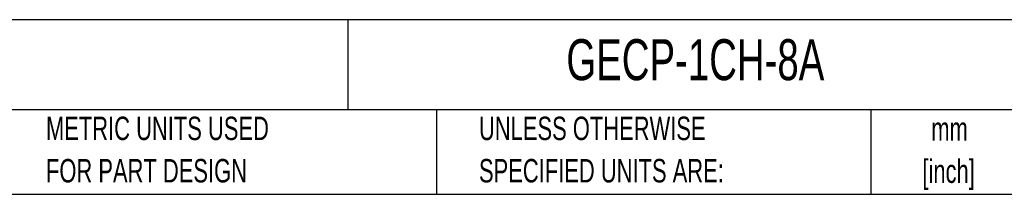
# Model space of a CAD drawing. Header units: millimetres. Extents: x 13 to 546, y 13 to 419.
# Tile 5 of 13: x 252 to 430, y 13 to 44. Entities that reach past the tile are written whole.
import ezdxf

# ---------------------------------------------------------------- set-up
doc = ezdxf.new("R2010")
doc.units = ezdxf.units.MM
doc.header["$LTSCALE"] = 2
doc.layers.add('TEXT', color=140, linetype='Continuous', lineweight=25)
doc.styles.add('SLDTEXTSTYLE0', font='TXT', dxfattribs={"width": 0.7})

# ---------------------------------------------------------------- blocks, each defined once
blk = doc.blocks.new('SW_NOTE_0')
at = {"layer": 'TEXT', "color": 0, "char_height": 4.233, "attachment_point": 2, "style": 'SLDTEXTSTYLE0'}
for s, insert in [('mm', (5.69, 5.46)), ('[inch]', (5.52, -2.19))]:
    blk.add_mtext(s, dxfattribs=dict(at, insert=insert))
blk = doc.blocks.new('SW_NOTE_0_1')
at = {"layer": 'TEXT', "color": 0, "char_height": 4.2333, "attachment_point": 1, "style": 'SLDTEXTSTYLE0'}
for s, insert in [('UNLESS OTHERWISE', (0, 5.46)), ('SPECIFIED UNITS ARE:', (0, -2.19))]:
    blk.add_mtext(s, dxfattribs=dict(at, insert=insert))
blk = doc.blocks.new('SW_NOTE_0_5')
at = {"layer": 'TEXT', "color": 0, "char_height": 4.2333, "attachment_point": 1, "style": 'SLDTEXTSTYLE0'}
for s, insert in [('METRIC UNITS USED', (0, 5.46)), ('FOR PART DESIGN', (0, -2.19))]:
    blk.add_mtext(s, dxfattribs=dict(at, insert=insert))

msp = doc.modelspace()

# ---------------------------------------------------------------- linework, layer by layer
at = {"layer": 'TEXT'}
for p, q in [((546.1, 44.252), (12.7, 44.252)), ((311.518, 44.252), (311.518, 27.94)), ((546.1, 27.94), (12.7, 27.94)), ((327.56, 27.94), (327.56, 12.7)), ((406.049, 27.94), (406.049, 12.7)), ((12.7, 12.7), (546.1, 12.7))]:
    msp.add_line(p, q, dxfattribs=at)

# ---------------------------------------------------------------- block references
for name, p in [('SW_NOTE_0_5', (256.957, 21.271)), ('SW_NOTE_0_1', (335.216, 21.271)), ('SW_NOTE_0', (414.572, 21.182))]:
    msp.add_blockref(name, p, dxfattribs=at)

# ---------------------------------------------------------------- texts
at = {"layer": 'TEXT', "attachment_point": 1, "style": 'SLDTEXTSTYLE0'}
for s, insert, char_height in [('GLADIATOR ELECTRONIC CIRCUIT PROTECTOR, GECP SERIES, 8A, 12/24 VDC, 1 CHANNEL(S), SLOW 1 CURVE, 35MM DIN RAIL MOUNT.', (15.931, 40.522), 3.175), ('GECP-1CH-8A', (351.004, 40.733), 7.40833)]:
    msp.add_mtext(s, dxfattribs=dict(at, insert=insert, char_height=char_height))

doc.saveas('drawing.dxf')
